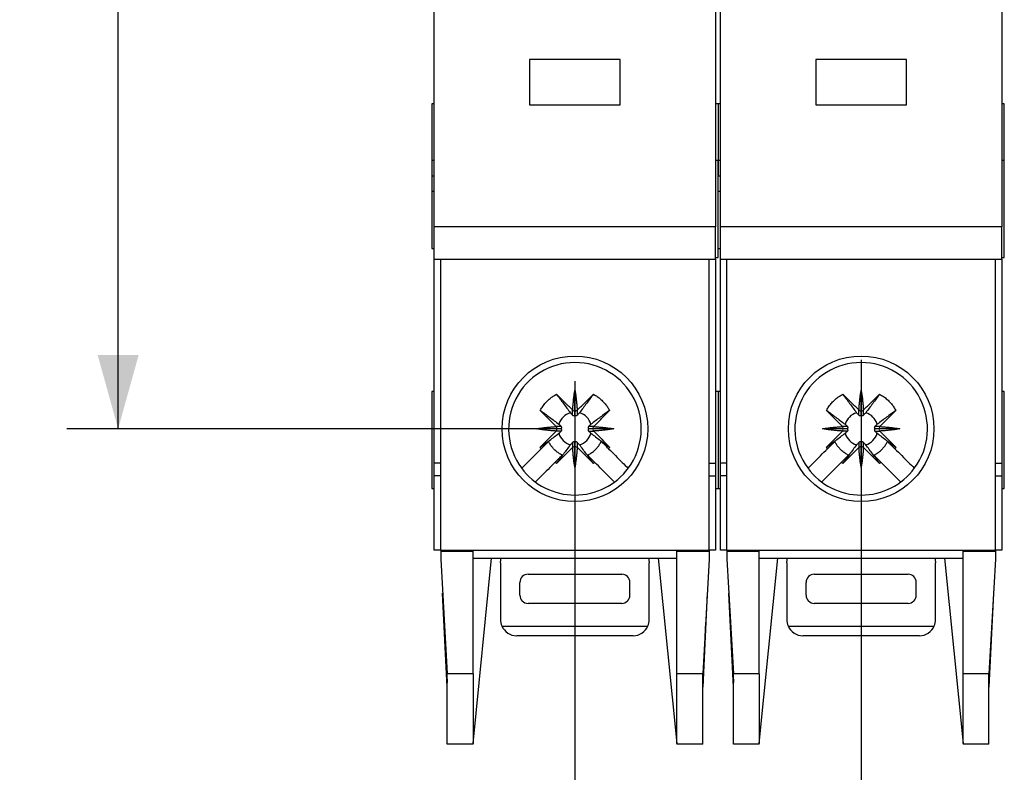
# Model space of a CAD drawing. Header units: inches. Extents: x 0 to 17, y 0 to 11.
# Tile 2 of 10: x 2.2 to 4.6, y 2.6 to 4.4. Entities that reach past the tile are written whole.
import ezdxf

# ---------------------------------------------------------------- set-up
doc = ezdxf.new("R2010")
doc.units = ezdxf.units.IN
doc.header["$MEASUREMENT"] = 0
doc.linetypes.add('SLD-Solid', pattern=[0])
doc.layers.add('DIMENSIONS', color=140, linetype='SLD-Solid', lineweight=25)
doc.styles.add('SLDTEXTSTYLE0', font='GOTHIC.TTF', dxfattribs={"width": 0.913})
doc.dimstyles.new('SLDDIMSTYLE0', dxfattribs={"dimtxt": 0.15, "dimasz": 0.18, "dimexe": 0, "dimexo": 0.0625, "dimgap": 0.0375, "dimtad": 0, "dimtih": 1, "dimtoh": 1, "dimrnd": 1e-09, "dimzin": 4, "dimdsep": 46, "dimtxsty": 'SLDTEXTSTYLE0', "dimsah": 1, "dimcen": 0.09, "dimadec": 0, "dimazin": 1, "dimtfac": 1, "dimtofl": 0, "dimtmove": 0, "dimatfit": 3, "dimfxl": 0, "dimfrac": 2, "dimtolj": 1, "dimtzin": 12, "dimarcsym": 0})
doc.dimstyles.new('SLDDIMSTYLE1', dxfattribs={"dimtxt": 0.15, "dimasz": 0.18, "dimexe": 0, "dimexo": 0.0625, "dimgap": 0.0375, "dimtad": 0, "dimtih": 1, "dimtoh": 1, "dimrnd": 1e-09, "dimzin": 0, "dimdsep": 46, "dimtxsty": 'SLDTEXTSTYLE0', "dimsah": 1, "dimcen": 0.09, "dimadec": 0, "dimazin": 0, "dimtfac": 1, "dimtofl": 0, "dimtmove": 0, "dimatfit": 3, "dimfxl": 0, "dimfrac": 2, "dimtolj": 1, "dimtzin": 12, "dimarcsym": 0})

# ---------------------------------------------------------------- blocks, each defined once
blk = doc.blocks.new('_D')
at = {"layer": 'DIMENSIONS'}
for p, q in [((3.4945, 6.0201), (2.3076, 6.0201)), ((2.4326, 6.0201), (2.4326, 4.9907)), ((2.2386, 4.7198), (2.1929, 4.7198)), ((2.1929, 4.7198), (2.1929, 4.4817)), ((2.6265, 4.7198), (2.6722, 4.7198)), ((2.6722, 4.7198), (2.6722, 4.4817)), ((2.1929, 4.4817), (2.2386, 4.4817)), ((2.6722, 4.4817), (2.6265, 4.4817)), ((2.4326, 3.4217), (2.4326, 4.4512)), ((3.4945, 3.4217), (2.3076, 3.4217))]:
    blk.add_line(p, q, dxfattribs=at)
for points in [[(2.4326, 6.0201), (2.3826, 5.8401), (2.4826, 5.8401)], [(2.4326, 3.4217), (2.4826, 3.6017), (2.3826, 3.6017)]]:
    blk.add_solid(points, dxfattribs=at)
at = {"layer": 'DIMENSIONS', "char_height": 0.15, "attachment_point": 1, "style": 'SLDTEXTSTYLE0'}
for s, insert in [('2.60', (2.2386, 4.9419)), ('66.0', (2.2386, 4.6733))]:
    blk.add_mtext(s, dxfattribs=dict(at, insert=insert))
blk = doc.blocks.new('_D_1')
at = {"layer": 'DIMENSIONS'}
for p, q in [((3.5445, 3.3717), (3.5445, 2.0822)), ((4.2413, 3.3717), (4.2413, 2.0822)), ((2.8078, 2.206), (2.7621, 2.206)), ((2.7621, 2.206), (2.7621, 1.9679)), ((3.1957, 2.206), (3.2414, 2.206)), ((3.2414, 2.206), (3.2414, 1.9679)), ((3.5445, 2.2072), (3.373, 2.2072)), ((4.2413, 2.2072), (3.5445, 2.2072)), ((2.7621, 1.9679), (2.8078, 1.9679)), ((3.2414, 1.9679), (3.1957, 1.9679))]:
    blk.add_line(p, q, dxfattribs=at)
for points in [[(3.5445, 2.2072), (3.7245, 2.1572), (3.7245, 2.2572)], [(4.2413, 2.2072), (4.0613, 2.2572), (4.0613, 2.1572)]]:
    blk.add_solid(points, dxfattribs=at)
at = {"layer": 'DIMENSIONS', "char_height": 0.15, "attachment_point": 1, "style": 'SLDTEXTSTYLE0'}
for s, insert in [('0.70', (2.8078, 2.4281)), ('17.7', (2.8078, 2.1595))]:
    blk.add_mtext(s, dxfattribs=dict(at, insert=insert))

msp = doc.modelspace()

# ---------------------------------------------------------------- linework, layer by layer
for p, q in [((3.2019, 3.9138), (3.2019, 4.5694)), ((3.887, 4.5706), (3.887, 3.9138)), ((3.8988, 3.9138), (3.8988, 4.5694)), ((4.5838, 4.5706), (4.5838, 3.9138)), ((3.6547, 4.3213), (3.4342, 4.3213)), ((3.4342, 4.3213), (3.4342, 4.2111)), ((3.6547, 4.2111), (3.6547, 4.3213)), ((4.3516, 4.3213), (4.1311, 4.3213)), ((4.1311, 4.3213), (4.1311, 4.2111)), ((4.3516, 4.2111), (4.3516, 4.3213)), ((3.2019, 4.2131), (3.196, 4.2131)), ((3.196, 4.2131), (3.196, 4.0753)), ((3.4342, 4.2111), (3.6547, 4.2111)), ((3.8929, 4.2131), (3.887, 4.2131)), ((3.8988, 4.2131), (3.8929, 4.2131)), ((3.8929, 4.2131), (3.8929, 4.0753)), ((4.1311, 4.2111), (4.3516, 4.2111)), ((4.5897, 4.2131), (4.5838, 4.2131)), ((4.5897, 4.0753), (4.5897, 4.2131)), ((3.2019, 4.0753), (3.196, 4.0753)), ((3.196, 4.0753), (3.196, 4.0375)), ((3.8929, 4.0753), (3.887, 4.0753)), ((3.8988, 4.0753), (3.8929, 4.0753)), ((3.8929, 4.0753), (3.8929, 4.0375)), ((3.8929, 3.839), (3.8929, 4.0753)), ((4.5897, 4.0753), (4.5838, 4.0753)), ((4.5897, 3.839), (4.5897, 4.0753)), ((3.196, 4.0375), (3.2019, 4.0375)), ((3.196, 4.0375), (3.196, 3.9996)), ((3.8929, 4.0375), (3.8988, 4.0375)), ((3.2019, 3.9996), (3.196, 3.9996)), ((3.196, 3.9996), (3.196, 3.8607)), ((3.8988, 3.9996), (3.8929, 3.9996)), ((3.887, 3.9138), (3.2019, 3.9138)), ((3.2019, 3.8351), (3.2019, 3.9138)), ((3.887, 3.8351), (3.887, 3.9138)), ((4.5838, 3.9138), (3.8988, 3.9138)), ((3.8988, 3.8351), (3.8988, 3.9138)), ((4.5838, 3.8351), (4.5838, 3.9138)), ((3.196, 3.8607), (3.2019, 3.8607)), ((3.8929, 3.8607), (3.8988, 3.8607)), ((3.2019, 3.8351), (3.887, 3.8351)), ((3.2019, 3.3379), (3.2019, 3.8351)), ((3.2177, 3.1264), (3.2177, 3.8351)), ((3.8712, 3.1264), (3.8712, 3.8351)), ((3.887, 3.839), (3.8929, 3.839)), ((3.887, 3.8351), (3.887, 3.3379)), ((3.8988, 3.8351), (4.5838, 3.8351)), ((3.8988, 3.3379), (3.8988, 3.8351)), ((3.9145, 3.1264), (3.9145, 3.8351)), ((4.5681, 3.1264), (4.5681, 3.8351)), ((4.5838, 3.839), (4.5897, 3.839)), ((4.5838, 3.8351), (4.5838, 3.3379)), ((4.2413, 3.5894), (4.2413, 3.28)), ((3.5445, 3.538), (3.5445, 3.28)), ((3.2019, 3.5123), (3.196, 3.5123)), ((3.196, 3.5123), (3.196, 3.2761)), ((3.5445, 3.4669), (3.5445, 3.5161)), ((3.8929, 3.5123), (3.887, 3.5123)), ((3.8988, 3.5123), (3.8929, 3.5123)), ((3.8929, 3.5123), (3.8929, 3.2761)), ((4.2413, 3.4669), (4.2413, 3.5161)), ((4.5897, 3.5123), (4.5838, 3.5123)), ((4.5897, 3.2761), (4.5897, 3.5123)), ((3.5385, 3.4553), (3.5385, 3.4675)), ((3.5445, 3.4553), (3.5445, 3.4669)), ((3.5504, 3.4553), (3.5504, 3.4675)), ((4.2354, 3.4553), (4.2354, 3.4675)), ((4.2413, 3.4553), (4.2413, 3.4669)), ((4.2472, 3.4553), (4.2472, 3.4675)), ((3.5109, 3.4276), (3.4987, 3.4276)), ((3.5903, 3.4276), (3.5781, 3.4276)), ((4.2077, 3.4276), (4.1955, 3.4276)), ((4.2871, 3.4276), (4.2749, 3.4276)), ((3.4993, 3.4217), (3.4501, 3.4217)), ((3.5109, 3.4158), (3.4987, 3.4158)), ((3.5109, 3.4217), (3.4993, 3.4217)), ((3.5897, 3.4217), (3.578, 3.4217)), ((3.5781, 3.4158), (3.5903, 3.4158)), ((3.6389, 3.4217), (3.5897, 3.4217)), ((4.1961, 3.4217), (4.1469, 3.4217)), ((4.2077, 3.4158), (4.1955, 3.4158)), ((4.2078, 3.4217), (4.1961, 3.4217)), ((4.2865, 3.4217), (4.2749, 3.4217)), ((4.2749, 3.4158), (4.2871, 3.4158)), ((4.3357, 3.4217), (4.2865, 3.4217)), ((3.5385, 3.3881), (3.5385, 3.3759)), ((3.5445, 3.3765), (3.5445, 3.3882)), ((3.5504, 3.3759), (3.5504, 3.3881)), ((4.2354, 3.3881), (4.2354, 3.3759)), ((4.2413, 3.3765), (4.2413, 3.3882)), ((4.2472, 3.3759), (4.2472, 3.3881)), ((3.5445, 3.3273), (3.5445, 3.3765)), ((4.2413, 3.3273), (4.2413, 3.3765)), ((3.2177, 3.3379), (3.2019, 3.3379)), ((3.2019, 3.3075), (3.2019, 3.3379)), ((3.8712, 3.3379), (3.887, 3.3379)), ((3.887, 3.3379), (3.887, 3.3075)), ((3.9145, 3.3379), (3.8988, 3.3379)), ((3.8988, 3.3075), (3.8988, 3.3379)), ((4.5681, 3.3379), (4.5838, 3.3379)), ((4.5838, 3.3379), (4.5838, 3.3075)), ((3.2177, 3.3075), (3.2019, 3.3075)), ((3.2019, 3.1264), (3.2019, 3.3075)), ((3.4306, 3.3075), (3.4304, 3.3075)), ((3.4312, 3.3067), (3.4306, 3.3073)), ((3.6586, 3.3075), (3.6584, 3.3075)), ((3.8712, 3.3075), (3.887, 3.3075)), ((3.887, 3.3075), (3.887, 3.1264)), ((3.9145, 3.3075), (3.8988, 3.3075)), ((3.8988, 3.1264), (3.8988, 3.3075)), ((4.1275, 3.3075), (4.1272, 3.3075)), ((4.1281, 3.3067), (4.1275, 3.3073)), ((4.3554, 3.3075), (4.3553, 3.3075)), ((4.5681, 3.3075), (4.5838, 3.3075)), ((4.5838, 3.3075), (4.5838, 3.1264)), ((3.196, 3.2761), (3.2019, 3.2761)), ((3.887, 3.2761), (3.8929, 3.2761)), ((3.8929, 3.2761), (3.8988, 3.2761)), ((4.5838, 3.2761), (4.5897, 3.2761)), ((3.2177, 3.1264), (3.2019, 3.1264)), ((3.2177, 3.1264), (3.8712, 3.1264)), ((3.2177, 3.1264), (3.2177, 3.1238)), ((3.2177, 3.1238), (3.2964, 3.1238)), ((3.2177, 3.1238), (3.2177, 3.1045)), ((3.2964, 2.8248), (3.2964, 3.1238)), ((3.7925, 3.1238), (3.8712, 3.1238)), ((3.7925, 2.8248), (3.7925, 3.1238)), ((3.8712, 3.1264), (3.8712, 3.1238)), ((3.887, 3.1264), (3.8712, 3.1264)), ((3.8712, 3.1238), (3.8712, 3.1045)), ((3.9145, 3.1264), (3.8988, 3.1264)), ((3.9145, 3.1264), (4.5681, 3.1264)), ((3.9145, 3.1264), (3.9145, 3.1238)), ((3.9145, 3.1238), (3.9933, 3.1238)), ((3.9145, 3.1238), (3.9145, 3.1045)), ((3.9933, 2.8248), (3.9933, 3.1238)), ((4.4893, 3.1238), (4.5681, 3.1238)), ((4.4893, 2.8248), (4.4893, 3.1238)), ((4.5681, 3.1264), (4.5681, 3.1238)), ((4.5838, 3.1264), (4.5681, 3.1264)), ((4.5681, 3.1238), (4.5681, 3.1045)), ((3.2177, 3.1045), (3.2334, 2.8248)), ((3.2964, 3.1068), (3.7925, 3.1068)), ((3.2966, 2.6553), (3.3417, 3.1068)), ((3.3634, 3.095), (3.3634, 2.9572)), ((3.7256, 2.9572), (3.7256, 3.095)), ((3.7472, 3.1068), (3.7924, 2.6553)), ((3.8712, 3.1045), (3.8555, 2.8248)), ((3.9145, 3.1045), (3.9303, 2.8248)), ((3.9933, 3.1068), (4.4893, 3.1068)), ((3.9934, 2.6553), (4.0386, 3.1068)), ((4.0602, 3.095), (4.0602, 2.9572)), ((4.4224, 2.9572), (4.4224, 3.095)), ((4.4441, 3.1068), (4.4892, 2.6553)), ((4.5681, 3.1045), (4.5523, 2.8248)), ((3.4106, 3.0162), (3.4106, 3.0477)), ((3.4303, 3.0674), (3.6586, 3.0674)), ((3.6783, 3.0162), (3.6783, 3.0477)), ((4.1075, 3.0162), (4.1075, 3.0477)), ((4.1271, 3.0674), (4.3555, 3.0674)), ((4.3752, 3.0162), (4.3752, 3.0477)), ((3.2334, 2.7923), (3.2224, 3.0213)), ((3.8666, 3.0213), (3.8555, 2.7923)), ((3.9303, 2.7923), (3.9192, 3.0213)), ((4.5634, 3.0213), (4.5523, 2.7923)), ((3.6586, 2.9965), (3.4303, 2.9965)), ((4.3555, 2.9965), (4.1271, 2.9965)), ((3.2264, 2.9504), (3.2334, 2.804)), ((3.8626, 2.9504), (3.8555, 2.804)), ((3.9232, 2.9504), (3.9303, 2.804)), ((4.5594, 2.9504), (4.5523, 2.804)), ((3.3666, 2.9414), (3.7223, 2.9414)), ((4.0635, 2.9414), (4.4191, 2.9414)), ((3.6862, 2.9178), (3.4027, 2.9178)), ((4.383, 2.9178), (4.0996, 2.9178)), ((3.2964, 2.8248), (3.2334, 2.8248)), ((3.2334, 2.654), (3.2334, 2.8248)), ((3.2964, 2.8248), (3.2964, 2.6553)), ((3.8555, 2.8248), (3.7925, 2.8248)), ((3.7925, 2.6553), (3.7925, 2.8248)), ((3.8555, 2.654), (3.8555, 2.8248)), ((3.9933, 2.8248), (3.9303, 2.8248)), ((3.9303, 2.654), (3.9303, 2.8248)), ((3.9933, 2.8248), (3.9933, 2.6553)), ((4.5523, 2.8248), (4.4893, 2.8248)), ((4.4893, 2.6553), (4.4893, 2.8248)), ((4.5523, 2.654), (4.5523, 2.8248)), ((3.2964, 2.654), (3.2334, 2.654)), ((3.2966, 2.6553), (3.2964, 2.6553)), ((3.7925, 2.6553), (3.7924, 2.6553)), ((3.8555, 2.654), (3.7925, 2.654)), ((3.9933, 2.654), (3.9303, 2.654)), ((3.9934, 2.6553), (3.9933, 2.6553)), ((4.4893, 2.6553), (4.4892, 2.6553)), ((4.5523, 2.654), (4.4893, 2.654))]:
    msp.add_line(p, q)
at = {"flags": 128}
for points in [[(3.3634, 3.095), (3.3641, 3.1026), (3.3652, 3.1068)], [(3.7238, 3.1068), (3.7248, 3.1026), (3.7256, 3.095)], [(4.0602, 3.095), (4.061, 3.1026), (4.062, 3.1068)], [(4.4206, 3.1068), (4.4217, 3.1026), (4.4224, 3.095)]]:
    msp.add_lwpolyline(points, dxfattribs=at)
for centre in [(3.5445, 3.4217), (4.2413, 3.4217)]:
    msp.add_circle(centre, 0.1772)
for centre, radius, start, end in [((3.5445, 3.4217), 0.1614, 90, 216.2626), ((3.5445, 3.4217), 0.1614, 323.7374, 90), ((4.2413, 3.4217), 0.1614, 90, 216.2626), ((4.2413, 3.4217), 0.1614, 323.7374, 90), ((3.5445, 3.4217), 0.0405, 105.7988, 164.2012), ((3.5445, 3.4217), 0.0405, 15.7988, 74.2012), ((4.2413, 3.4217), 0.0405, 105.7988, 164.2012), ((4.2413, 3.4217), 0.0405, 15.7988, 74.2012), ((3.5445, 3.4217), 0.0405, 195.7988, 254.2012), ((3.5445, 3.4217), 0.0405, 285.7988, 344.2012), ((4.2413, 3.4217), 0.0405, 195.7988, 254.2012), ((4.2413, 3.4217), 0.0405, 285.7988, 344.2012), ((3.5445, 3.4217), 0.1614, 216.2626, 323.7374), ((4.2413, 3.4217), 0.1614, 216.2626, 323.7374), ((3.4303, 3.0477), 0.0197, 90, 180), ((3.6586, 3.0477), 0.0197, 360, 90), ((4.1271, 3.0477), 0.0197, 90, 180), ((4.3555, 3.0477), 0.0197, 360, 90), ((3.4303, 3.0162), 0.0197, 180, 270), ((3.6586, 3.0162), 0.0197, 270, 360), ((4.1271, 3.0162), 0.0197, 180, 270), ((4.3555, 3.0162), 0.0197, 270, 360), ((3.4027, 2.9572), 0.0394, 180, 203.5782), ((3.6862, 2.9572), 0.0394, 336.4218, 0), ((4.0996, 2.9572), 0.0394, 180, 203.5782), ((4.383, 2.9572), 0.0394, 336.4218, 0), ((3.4027, 2.9572), 0.0394, 203.5782, 270), ((3.6862, 2.9572), 0.0394, 270, 336.4218), ((4.0996, 2.9572), 0.0394, 203.5782, 270), ((4.383, 2.9572), 0.0394, 270, 336.4218)]:
    msp.add_arc(centre, radius, start, end)
for centre, major_axis, start_param, end_param in [((3.5415, 3.4694), (-0.00265, 0.00282), 1.594186, 3.264704), ((3.5474, 3.4694), (0.00265, 0.00282), 3.018481, 4.688999), ((4.2384, 3.4694), (-0.00265, 0.00282), 1.594186, 3.264704), ((4.2443, 3.4694), (0.00265, 0.00282), 3.018481, 4.688999), ((3.4967, 3.4247), (0.00282, -0.00265), 6.160074, 7.830592), ((3.4967, 3.4188), (0.00282, 0.00265), 4.735779, 6.406297), ((3.5922, 3.4247), (0.00282, 0.00265), 1.594186, 3.264704), ((3.5922, 3.4188), (0.00282, -0.00265), 3.018481, 4.688999), ((4.1936, 3.4247), (0.00282, -0.00265), 6.160074, 7.830592), ((4.1936, 3.4188), (0.00282, 0.00265), 4.735779, 6.406297), ((4.289, 3.4247), (0.00282, 0.00265), 1.594186, 3.264704), ((4.289, 3.4188), (0.00282, -0.00265), 3.018481, 4.688999), ((3.5415, 3.374), (0.00265, 0.00282), 6.160074, 7.830592), ((3.5474, 3.374), (-0.00265, 0.00282), 4.735779, 6.406297), ((4.2384, 3.374), (0.00265, 0.00282), 6.160074, 7.830592), ((4.2443, 3.374), (-0.00265, 0.00282), 4.735779, 6.406297)]:
    msp.add_ellipse(centre, major_axis=major_axis, ratio=0.904578, start_param=start_param, end_param=end_param)
for points, knots in [([(3.4602, 3.4666), (3.4611, 3.4683), (3.463, 3.4716), (3.4661, 3.4763), (3.4694, 3.4808), (3.473, 3.4852), (3.4778, 3.4902), (3.4838, 3.4957), (3.4914, 3.5013), (3.4968, 3.5044), (3.4995, 3.506)], [0, 0, 0, 0, 0.100414, 0.200249, 0.299882, 0.399694, 0.500065, 0.666957, 0.833016, 1, 1, 1, 1]), ([(3.5385, 3.4675), (3.5353, 3.4708), (3.5288, 3.4772), (3.519, 3.4869), (3.5093, 3.4965), (3.5028, 3.5028), (3.4995, 3.506)], [0, 0, 0, 0, 0.250107, 0.5, 0.749893, 1, 1, 1, 1]), ([(3.4995, 3.506), (3.5051, 3.4985), (3.5107, 3.491), (3.5219, 3.476), (3.5276, 3.4684), (3.5334, 3.4607)], [0, 0, 0, 0, 0.5, 0.5, 1, 1, 1, 1]), ([(3.539, 3.467), (3.5392, 3.4703), (3.5397, 3.477), (3.5406, 3.4869), (3.5417, 3.4968), (3.5429, 3.5065), (3.544, 3.5129), (3.5445, 3.5161)], [0, 0, 0, 0, 0.202067, 0.403021, 0.60294, 0.801906, 1, 1, 1, 1]), ([(3.5445, 3.5161), (3.545, 3.5129), (3.546, 3.5063), (3.5473, 3.4965), (3.5484, 3.4867), (3.5493, 3.4768), (3.5497, 3.4703), (3.5499, 3.467)], [0, 0, 0, 0, 0.202208, 0.403257, 0.603203, 0.802099, 1, 1, 1, 1]), ([(3.5504, 3.4675), (3.5536, 3.4708), (3.5602, 3.4772), (3.5699, 3.4869), (3.5797, 3.4965), (3.5861, 3.5028), (3.5894, 3.506)], [0, 0, 0, 0, 0.2496305, 0.499506, 0.7496285, 1, 1, 1, 1]), ([(3.5894, 3.506), (3.5838, 3.4985), (3.5783, 3.491), (3.567, 3.476), (3.5614, 3.4684), (3.5555, 3.4607)], [0, 0, 0, 0, 0.5, 0.5, 1, 1, 1, 1]), ([(3.5894, 3.506), (3.591, 3.505), (3.5943, 3.5032), (3.599, 3.5001), (3.6036, 3.4968), (3.6079, 3.4932), (3.6129, 3.4884), (3.6184, 3.4824), (3.6241, 3.4748), (3.6272, 3.4694), (3.6287, 3.4666)], [0, 0, 0, 0, 0.100231, 0.200016, 0.299691, 0.399595, 0.500065, 0.667121, 0.833244, 1, 1, 1, 1]), ([(4.1571, 3.4666), (4.158, 3.4683), (4.1598, 3.4716), (4.1629, 3.4763), (4.1663, 3.4808), (4.1699, 3.4852), (4.1746, 3.4902), (4.1807, 3.4957), (4.1882, 3.5013), (4.1937, 3.5044), (4.1964, 3.506)], [0, 0, 0, 0, 0.100414, 0.200249, 0.299882, 0.399694, 0.500065, 0.666957, 0.833016, 1, 1, 1, 1]), ([(4.2354, 3.4675), (4.2321, 3.4708), (4.2256, 3.4772), (4.2159, 3.4869), (4.2061, 3.4965), (4.1996, 3.5028), (4.1964, 3.506)], [0, 0, 0, 0, 0.250107, 0.5, 0.749893, 1, 1, 1, 1]), ([(4.1964, 3.506), (4.202, 3.4985), (4.2075, 3.491), (4.2188, 3.476), (4.2244, 3.4684), (4.2303, 3.4607)], [0, 0, 0, 0, 0.5, 0.5, 1, 1, 1, 1]), ([(4.2359, 3.467), (4.2361, 3.4703), (4.2365, 3.477), (4.2374, 3.4869), (4.2385, 3.4968), (4.2398, 3.5065), (4.2408, 3.5129), (4.2413, 3.5161)], [0, 0, 0, 0, 0.202067, 0.403021, 0.60294, 0.801906, 1, 1, 1, 1]), ([(4.2413, 3.5161), (4.2418, 3.5129), (4.2429, 3.5063), (4.2442, 3.4965), (4.2452, 3.4867), (4.2461, 3.4768), (4.2465, 3.4703), (4.2467, 3.467)], [0, 0, 0, 0, 0.202208, 0.403257, 0.603203, 0.802099, 1, 1, 1, 1]), ([(4.2472, 3.4675), (4.2505, 3.4708), (4.257, 3.4772), (4.2668, 3.4869), (4.2765, 3.4965), (4.283, 3.5028), (4.2862, 3.506)], [0, 0, 0, 0, 0.24963, 0.499506, 0.749629, 1, 1, 1, 1]), ([(4.2862, 3.506), (4.2807, 3.4985), (4.2751, 3.491), (4.2639, 3.476), (4.2582, 3.4684), (4.2523, 3.4607)], [0, 0, 0, 0, 0.5, 0.5, 1, 1, 1, 1]), ([(4.2862, 3.506), (4.2879, 3.505), (4.2912, 3.5032), (4.2959, 3.5001), (4.3004, 3.4968), (4.3047, 3.4932), (4.3098, 3.4884), (4.3153, 3.4824), (4.3209, 3.4748), (4.324, 3.4694), (4.3256, 3.4666)], [0, 0, 0, 0, 0.100231, 0.200016, 0.299691, 0.399595, 0.500065, 0.667121, 0.833244, 1, 1, 1, 1]), ([(3.4602, 3.4666), (3.4677, 3.4611), (3.4752, 3.4555), (3.4902, 3.4443), (3.4977, 3.4386), (3.5055, 3.4327)], [0, 0, 0, 0, 0.5, 0.5, 1, 1, 1, 1]), ([(3.5385, 3.4553), (3.5388, 3.455), (3.5391, 3.4547), (3.5394, 3.4544), (3.5398, 3.4542), (3.5402, 3.454), (3.5406, 3.4539), (3.541, 3.4538), (3.5414, 3.4537), (3.5418, 3.4538), (3.5422, 3.4538), (3.5425, 3.4539), (3.5429, 3.454), (3.5432, 3.4542), (3.5435, 3.4543), (3.5438, 3.4546), (3.5441, 3.4548), (3.5443, 3.455), (3.5445, 3.4553)], [0, 0, 0, 0, 0.0000330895, 0.0000330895, 0.0000330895, 0.0000663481, 0.0000663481, 0.0000663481, 0.0000971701, 0.0000971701, 0.0000971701, 0.000125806, 0.000125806, 0.000125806, 0.0001543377, 0.0001543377, 0.0001543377, 0.0001784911, 0.0001784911, 0.0001784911, 0.0001784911]), ([(3.5445, 3.4553), (3.5447, 3.4549), (3.545, 3.4546), (3.5453, 3.4544), (3.5457, 3.4542), (3.546, 3.454), (3.5464, 3.4539), (3.5468, 3.4538), (3.5472, 3.4537), (3.5476, 3.4537), (3.548, 3.4538), (3.5484, 3.4539), (3.5487, 3.454), (3.549, 3.4541), (3.5494, 3.4543), (3.5497, 3.4546), (3.5499, 3.4548), (3.5502, 3.455), (3.5504, 3.4553)], [0, 0, 0, 0, 0.0000317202, 0.0000317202, 0.0000317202, 0.0000635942, 0.0000635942, 0.0000635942, 0.000093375, 0.000093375, 0.000093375, 0.0001217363, 0.0001217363, 0.0001217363, 0.0001507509, 0.0001507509, 0.0001507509, 0.0001785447, 0.0001785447, 0.0001785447, 0.0001785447]), ([(3.6287, 3.4666), (3.6212, 3.4611), (3.6138, 3.4555), (3.5987, 3.4443), (3.5912, 3.4386), (3.5834, 3.4327)], [0, 0, 0, 0, 0.5, 0.5, 1, 1, 1, 1]), ([(3.5903, 3.4276), (3.5935, 3.4309), (3.6, 3.4374), (3.6096, 3.4472), (3.6192, 3.4569), (3.6255, 3.4634), (3.6287, 3.4666)], [0, 0, 0, 0, 0.250107, 0.5, 0.749893, 1, 1, 1, 1]), ([(4.1571, 3.4666), (4.1645, 3.4611), (4.172, 3.4555), (4.1871, 3.4443), (4.1946, 3.4386), (4.2024, 3.4327)], [0, 0, 0, 0, 0.5, 0.5, 1, 1, 1, 1]), ([(4.2354, 3.4553), (4.2356, 3.455), (4.2359, 3.4547), (4.2363, 3.4544), (4.2366, 3.4542), (4.237, 3.454), (4.2374, 3.4539), (4.2378, 3.4538), (4.2382, 3.4537), (4.2386, 3.4538), (4.239, 3.4538), (4.2394, 3.4539), (4.2397, 3.454), (4.2401, 3.4542), (4.2404, 3.4543), (4.2407, 3.4546), (4.2409, 3.4548), (4.2411, 3.455), (4.2413, 3.4553)], [0, 0, 0, 0, 0.0000330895, 0.0000330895, 0.0000330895, 0.0000663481, 0.0000663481, 0.0000663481, 0.0000971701, 0.0000971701, 0.0000971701, 0.000125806, 0.000125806, 0.000125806, 0.0001543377, 0.0001543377, 0.0001543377, 0.0001784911, 0.0001784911, 0.0001784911, 0.0001784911]), ([(4.2413, 3.4553), (4.2416, 3.4549), (4.2418, 3.4546), (4.2422, 3.4544), (4.2425, 3.4542), (4.2429, 3.454), (4.2433, 3.4539), (4.2437, 3.4538), (4.2441, 3.4537), (4.2445, 3.4537), (4.2448, 3.4538), (4.2452, 3.4539), (4.2455, 3.454), (4.2459, 3.4541), (4.2462, 3.4543), (4.2465, 3.4546), (4.2468, 3.4548), (4.247, 3.455), (4.2472, 3.4553)], [0, 0, 0, 0, 0.0000317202, 0.0000317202, 0.0000317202, 0.0000635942, 0.0000635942, 0.0000635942, 0.000093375, 0.000093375, 0.000093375, 0.0001217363, 0.0001217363, 0.0001217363, 0.0001507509, 0.0001507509, 0.0001507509, 0.0001785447, 0.0001785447, 0.0001785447, 0.0001785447]), ([(4.3256, 3.4666), (4.3181, 3.4611), (4.3106, 3.4555), (4.2956, 3.4443), (4.288, 3.4386), (4.2803, 3.4327)], [0, 0, 0, 0, 0.5, 0.5, 1, 1, 1, 1]), ([(4.2871, 3.4276), (4.2904, 3.4309), (4.2968, 3.4374), (4.3065, 3.4472), (4.3161, 3.4569), (4.3224, 3.4634), (4.3256, 3.4666)], [0, 0, 0, 0, 0.250107, 0.5, 0.749893, 1, 1, 1, 1]), ([(3.5109, 3.4217), (3.5112, 3.422), (3.5115, 3.4223), (3.5118, 3.4226), (3.512, 3.4229), (3.5122, 3.4233), (3.5123, 3.4237), (3.5124, 3.4241), (3.5125, 3.4245), (3.5124, 3.4249), (3.5124, 3.4252), (3.5123, 3.4256), (3.5122, 3.426), (3.5121, 3.4263), (3.5119, 3.4266), (3.5116, 3.4269), (3.5114, 3.4272), (3.5111, 3.4274), (3.5109, 3.4276)], [0, 0, 0, 0, 0.0000317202, 0.0000317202, 0.0000317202, 0.0000635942, 0.0000635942, 0.0000635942, 0.000093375, 0.000093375, 0.000093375, 0.0001217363, 0.0001217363, 0.0001217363, 0.0001507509, 0.0001507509, 0.0001507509, 0.0001785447, 0.0001785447, 0.0001785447, 0.0001785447]), ([(3.5781, 3.4276), (3.5777, 3.4274), (3.5774, 3.4271), (3.5772, 3.4268), (3.5769, 3.4264), (3.5767, 3.426), (3.5766, 3.4256), (3.5765, 3.4252), (3.5765, 3.4248), (3.5765, 3.4244), (3.5765, 3.424), (3.5766, 3.4237), (3.5768, 3.4233), (3.5769, 3.423), (3.5771, 3.4226), (3.5773, 3.4224), (3.5775, 3.4221), (3.5778, 3.4219), (3.578, 3.4217)], [0, 0, 0, 0, 0.0000330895, 0.0000330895, 0.0000330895, 0.0000663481, 0.0000663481, 0.0000663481, 0.0000971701, 0.0000971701, 0.0000971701, 0.000125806, 0.000125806, 0.000125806, 0.0001543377, 0.0001543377, 0.0001543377, 0.0001784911, 0.0001784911, 0.0001784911, 0.0001784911]), ([(4.2078, 3.4217), (4.2081, 3.422), (4.2084, 3.4223), (4.2086, 3.4226), (4.2089, 3.4229), (4.2091, 3.4233), (4.2092, 3.4237), (4.2093, 3.4241), (4.2093, 3.4245), (4.2093, 3.4249), (4.2093, 3.4252), (4.2092, 3.4256), (4.209, 3.426), (4.2089, 3.4263), (4.2087, 3.4266), (4.2085, 3.4269), (4.2083, 3.4272), (4.208, 3.4274), (4.2077, 3.4276)], [0, 0, 0, 0, 0.0000317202, 0.0000317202, 0.0000317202, 0.0000635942, 0.0000635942, 0.0000635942, 0.000093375, 0.000093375, 0.000093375, 0.0001217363, 0.0001217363, 0.0001217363, 0.0001507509, 0.0001507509, 0.0001507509, 0.0001785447, 0.0001785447, 0.0001785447, 0.0001785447]), ([(4.2749, 3.4276), (4.2746, 3.4274), (4.2743, 3.4271), (4.274, 3.4268), (4.2738, 3.4264), (4.2736, 3.426), (4.2735, 3.4256), (4.2734, 3.4252), (4.2733, 3.4248), (4.2733, 3.4244), (4.2734, 3.424), (4.2735, 3.4237), (4.2736, 3.4233), (4.2737, 3.423), (4.2739, 3.4226), (4.2742, 3.4224), (4.2744, 3.4221), (4.2746, 3.4219), (4.2749, 3.4217)], [0, 0, 0, 0, 0.0000330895, 0.0000330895, 0.0000330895, 0.0000663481, 0.0000663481, 0.0000663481, 0.0000971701, 0.0000971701, 0.0000971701, 0.000125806, 0.000125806, 0.000125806, 0.0001543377, 0.0001543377, 0.0001543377, 0.0001784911, 0.0001784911, 0.0001784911, 0.0001784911]), ([(3.4501, 3.4217), (3.4533, 3.4222), (3.4597, 3.4233), (3.4694, 3.4245), (3.4793, 3.4256), (3.4892, 3.4265), (3.4959, 3.4269), (3.4992, 3.4272)], [0, 0, 0, 0, 0.198094, 0.39706, 0.596979, 0.797933, 1, 1, 1, 1]), ([(3.4992, 3.4163), (3.4959, 3.4165), (3.4894, 3.4169), (3.4795, 3.4178), (3.4697, 3.4189), (3.4599, 3.4202), (3.4533, 3.4212), (3.4501, 3.4217)], [0, 0, 0, 0, 0.197901, 0.396797, 0.596743, 0.797792, 1, 1, 1, 1]), ([(3.4987, 3.4158), (3.4954, 3.4125), (3.489, 3.406), (3.4793, 3.3963), (3.4697, 3.3865), (3.4634, 3.38), (3.4602, 3.3768)], [0, 0, 0, 0, 0.250107, 0.5, 0.749893, 1, 1, 1, 1]), ([(3.4602, 3.3768), (3.4677, 3.3824), (3.4752, 3.3879), (3.4902, 3.3992), (3.4977, 3.4048), (3.5055, 3.4107)], [0, 0, 0, 0, 0.5, 0.5, 1, 1, 1, 1]), ([(3.5109, 3.4158), (3.5112, 3.416), (3.5115, 3.4163), (3.5118, 3.4167), (3.512, 3.417), (3.5122, 3.4174), (3.5123, 3.4178), (3.5124, 3.4182), (3.5125, 3.4186), (3.5124, 3.419), (3.5124, 3.4194), (3.5123, 3.4198), (3.5122, 3.4201), (3.512, 3.4205), (3.5118, 3.4208), (3.5116, 3.4211), (3.5114, 3.4213), (3.5112, 3.4215), (3.5109, 3.4217)], [0.0000000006, 0.0000000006, 0.0000000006, 0.0000000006, 0.0000330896, 0.0000330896, 0.0000330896, 0.0000663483, 0.0000663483, 0.0000663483, 0.0000971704, 0.0000971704, 0.0000971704, 0.0001258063, 0.0001258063, 0.0001258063, 0.000154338, 0.000154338, 0.000154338, 0.0001784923, 0.0001784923, 0.0001784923, 0.0001784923]), ([(3.578, 3.4217), (3.5777, 3.4215), (3.5774, 3.4212), (3.5772, 3.4209), (3.5769, 3.4205), (3.5767, 3.4201), (3.5766, 3.4197), (3.5765, 3.4194), (3.5765, 3.419), (3.5765, 3.4186), (3.5765, 3.4182), (3.5766, 3.4178), (3.5767, 3.4175), (3.5769, 3.4171), (3.5771, 3.4168), (3.5773, 3.4165), (3.5775, 3.4162), (3.5778, 3.416), (3.5781, 3.4158)], [0, 0, 0, 0, 0.0000317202, 0.0000317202, 0.0000317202, 0.0000635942, 0.0000635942, 0.0000635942, 0.000093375, 0.000093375, 0.000093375, 0.0001217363, 0.0001217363, 0.0001217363, 0.0001507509, 0.0001507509, 0.0001507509, 0.0001785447, 0.0001785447, 0.0001785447, 0.0001785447]), ([(3.5834, 3.4107), (3.5912, 3.4048), (3.5987, 3.3992), (3.6138, 3.3879), (3.6212, 3.3824), (3.6287, 3.3768)], [0, 0, 0, 0, 0.5, 0.5, 1, 1, 1, 1]), ([(3.5897, 3.4272), (3.593, 3.4269), (3.5996, 3.4265), (3.6094, 3.4256), (3.6192, 3.4246), (3.6291, 3.4233), (3.6356, 3.4222), (3.6389, 3.4217)], [0, 0, 0, 0, 0.197901, 0.396797, 0.596743, 0.797792, 1, 1, 1, 1]), ([(3.6389, 3.4217), (3.6357, 3.4212), (3.6292, 3.4202), (3.6195, 3.4189), (3.6097, 3.4178), (3.5997, 3.4169), (3.5931, 3.4165), (3.5897, 3.4163)], [0, 0, 0, 0, 0.198094, 0.39706, 0.596979, 0.797933, 1, 1, 1, 1]), ([(4.1469, 3.4217), (4.1501, 3.4222), (4.1565, 3.4233), (4.1663, 3.4245), (4.1761, 3.4256), (4.186, 3.4265), (4.1927, 3.4269), (4.1961, 3.4272)], [0, 0, 0, 0, 0.198094, 0.39706, 0.596979, 0.797933, 1, 1, 1, 1]), ([(4.1961, 3.4163), (4.1928, 3.4165), (4.1862, 3.4169), (4.1764, 3.4178), (4.1665, 3.4189), (4.1567, 3.4202), (4.1502, 3.4212), (4.1469, 3.4217)], [0, 0, 0, 0, 0.197901, 0.396797, 0.596743, 0.797792, 1, 1, 1, 1]), ([(4.1955, 3.4158), (4.1923, 3.4125), (4.1858, 3.406), (4.1762, 3.3963), (4.1666, 3.3865), (4.1602, 3.38), (4.1571, 3.3768)], [0, 0, 0, 0, 0.250107, 0.5, 0.749893, 1, 1, 1, 1]), ([(4.1571, 3.3768), (4.1645, 3.3824), (4.172, 3.3879), (4.1871, 3.3992), (4.1946, 3.4048), (4.2024, 3.4107)], [0, 0, 0, 0, 0.5, 0.5, 1, 1, 1, 1]), ([(4.2077, 3.4158), (4.208, 3.416), (4.2084, 3.4163), (4.2086, 3.4167), (4.2089, 3.417), (4.209, 3.4174), (4.2092, 3.4178), (4.2093, 3.4182), (4.2093, 3.4186), (4.2093, 3.419), (4.2093, 3.4194), (4.2092, 3.4198), (4.209, 3.4201), (4.2089, 3.4205), (4.2087, 3.4208), (4.2085, 3.4211), (4.2083, 3.4213), (4.208, 3.4215), (4.2078, 3.4217)], [0.0000000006, 0.0000000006, 0.0000000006, 0.0000000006, 0.0000330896, 0.0000330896, 0.0000330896, 0.0000663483, 0.0000663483, 0.0000663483, 0.0000971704, 0.0000971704, 0.0000971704, 0.0001258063, 0.0001258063, 0.0001258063, 0.000154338, 0.000154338, 0.000154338, 0.0001784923, 0.0001784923, 0.0001784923, 0.0001784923]), ([(4.2749, 3.4217), (4.2745, 3.4215), (4.2742, 3.4212), (4.274, 3.4209), (4.2738, 3.4205), (4.2736, 3.4201), (4.2735, 3.4197), (4.2734, 3.4194), (4.2733, 3.419), (4.2733, 3.4186), (4.2734, 3.4182), (4.2734, 3.4178), (4.2736, 3.4175), (4.2737, 3.4171), (4.2739, 3.4168), (4.2741, 3.4165), (4.2744, 3.4162), (4.2746, 3.416), (4.2749, 3.4158)], [0, 0, 0, 0, 0.0000317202, 0.0000317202, 0.0000317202, 0.0000635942, 0.0000635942, 0.0000635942, 0.000093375, 0.000093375, 0.000093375, 0.0001217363, 0.0001217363, 0.0001217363, 0.0001507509, 0.0001507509, 0.0001507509, 0.0001785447, 0.0001785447, 0.0001785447, 0.0001785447]), ([(4.2803, 3.4107), (4.288, 3.4048), (4.2956, 3.3992), (4.3106, 3.3879), (4.3181, 3.3824), (4.3256, 3.3768)], [0, 0, 0, 0, 0.5, 0.5, 1, 1, 1, 1]), ([(4.2866, 3.4272), (4.2898, 3.4269), (4.2964, 3.4265), (4.3063, 3.4256), (4.3161, 3.4246), (4.3259, 3.4233), (4.3324, 3.4222), (4.3357, 3.4217)], [0, 0, 0, 0, 0.197901, 0.396797, 0.596743, 0.797792, 1, 1, 1, 1]), ([(4.3357, 3.4217), (4.3325, 3.4212), (4.3261, 3.4202), (4.3164, 3.4189), (4.3065, 3.4178), (4.2966, 3.4169), (4.2899, 3.4165), (4.2866, 3.4163)], [0, 0, 0, 0, 0.198094, 0.39706, 0.596979, 0.797933, 1, 1, 1, 1]), ([(3.4624, 3.373), (3.4655, 3.3762), (3.4715, 3.3822), (3.4775, 3.3882), (3.4803, 3.391)], [0, 0, 0, 0, 0.538033, 1, 1, 1, 1]), ([(3.5137, 3.3576), (3.5123, 3.3583), (3.5094, 3.3597), (3.5053, 3.3623), (3.5014, 3.365), (3.4976, 3.3681), (3.4933, 3.3721), (3.4887, 3.3773), (3.484, 3.3838), (3.4815, 3.3886), (3.4803, 3.391)], [0, 0, 0, 0, 0.100408, 0.200158, 0.299712, 0.399533, 0.500081, 0.666981, 0.832904, 1, 1, 1, 1]), ([(3.5334, 3.3828), (3.5276, 3.375), (3.5219, 3.3675), (3.5107, 3.3524), (3.5051, 3.3449), (3.4995, 3.3375)], [0, 0, 0, 0, 0.5, 0.5, 1, 1, 1, 1]), ([(3.5445, 3.3882), (3.5442, 3.3885), (3.5439, 3.3888), (3.5436, 3.389), (3.5433, 3.3893), (3.5429, 3.3895), (3.5425, 3.3896), (3.5421, 3.3897), (3.5417, 3.3897), (3.5413, 3.3897), (3.5409, 3.3897), (3.5406, 3.3896), (3.5402, 3.3895), (3.5399, 3.3893), (3.5396, 3.3891), (3.5393, 3.3889), (3.539, 3.3887), (3.5387, 3.3884), (3.5385, 3.3881)], [0, 0, 0, 0, 0.0000317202, 0.0000317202, 0.0000317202, 0.0000635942, 0.0000635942, 0.0000635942, 0.000093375, 0.000093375, 0.000093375, 0.0001217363, 0.0001217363, 0.0001217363, 0.0001507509, 0.0001507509, 0.0001507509, 0.000178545, 0.000178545, 0.000178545, 0.000178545]), ([(3.5504, 3.3881), (3.5501, 3.3885), (3.5499, 3.3888), (3.5495, 3.389), (3.5492, 3.3893), (3.5488, 3.3895), (3.5484, 3.3896), (3.548, 3.3897), (3.5476, 3.3897), (3.5471, 3.3897), (3.5468, 3.3897), (3.5464, 3.3896), (3.5461, 3.3894), (3.5457, 3.3893), (3.5454, 3.3891), (3.5451, 3.3889), (3.5449, 3.3887), (3.5446, 3.3884), (3.5445, 3.3882)], [0, 0, 0, 0, 0.0000330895, 0.0000330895, 0.0000330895, 0.0000663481, 0.0000663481, 0.0000663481, 0.0000971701, 0.0000971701, 0.0000971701, 0.000125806, 0.000125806, 0.000125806, 0.0001543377, 0.0001543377, 0.0001543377, 0.0001784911, 0.0001784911, 0.0001784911, 0.0001784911]), ([(3.5894, 3.3375), (3.5838, 3.3449), (3.5783, 3.3524), (3.567, 3.3675), (3.5614, 3.375), (3.5555, 3.3828)], [0, 0, 0, 0, 0.5, 0.5, 1, 1, 1, 1]), ([(3.5752, 3.3576), (3.5767, 3.3583), (3.5795, 3.3597), (3.5836, 3.3623), (3.5876, 3.365), (3.5913, 3.3681), (3.5956, 3.3721), (3.6002, 3.3773), (3.6049, 3.3838), (3.6074, 3.3886), (3.6086, 3.391)], [0, 0, 0, 0, 0.1004075, 0.2001579, 0.2997118, 0.3995329, 0.500081, 0.6669812, 0.8329044, 1, 1, 1, 1]), ([(3.6266, 3.373), (3.6234, 3.3762), (3.6174, 3.3822), (3.6114, 3.3882), (3.6086, 3.391)], [0, 0, 0, 0, 0.539071, 1, 1, 1, 1]), ([(4.1592, 3.373), (4.1624, 3.3762), (4.1683, 3.3822), (4.1744, 3.3882), (4.1772, 3.391)], [0, 0, 0, 0, 0.538033, 1, 1, 1, 1]), ([(4.2106, 3.3576), (4.2091, 3.3583), (4.2062, 3.3597), (4.2021, 3.3623), (4.1982, 3.365), (4.1945, 3.3681), (4.1902, 3.3721), (4.1855, 3.3773), (4.1809, 3.3838), (4.1784, 3.3886), (4.1772, 3.391)], [0, 0, 0, 0, 0.100408, 0.200158, 0.299712, 0.399533, 0.500081, 0.666981, 0.832904, 1, 1, 1, 1]), ([(4.2303, 3.3828), (4.2244, 3.375), (4.2188, 3.3675), (4.2075, 3.3524), (4.202, 3.3449), (4.1964, 3.3375)], [0, 0, 0, 0, 0.5, 0.5, 1, 1, 1, 1]), ([(4.2413, 3.3882), (4.2411, 3.3885), (4.2408, 3.3888), (4.2405, 3.389), (4.2401, 3.3893), (4.2397, 3.3895), (4.2393, 3.3896), (4.239, 3.3897), (4.2386, 3.3897), (4.2382, 3.3897), (4.2378, 3.3897), (4.2374, 3.3896), (4.2371, 3.3895), (4.2367, 3.3893), (4.2364, 3.3891), (4.2361, 3.3889), (4.2358, 3.3887), (4.2356, 3.3884), (4.2354, 3.3881)], [0, 0, 0, 0, 0.0000317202, 0.0000317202, 0.0000317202, 0.0000635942, 0.0000635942, 0.0000635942, 0.000093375, 0.000093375, 0.000093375, 0.0001217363, 0.0001217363, 0.0001217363, 0.0001507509, 0.0001507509, 0.0001507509, 0.000178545, 0.000178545, 0.000178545, 0.000178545]), ([(4.2472, 3.3881), (4.247, 3.3885), (4.2467, 3.3888), (4.2464, 3.389), (4.246, 3.3893), (4.2456, 3.3895), (4.2452, 3.3896), (4.2448, 3.3897), (4.2444, 3.3897), (4.244, 3.3897), (4.2436, 3.3897), (4.2432, 3.3896), (4.2429, 3.3894), (4.2426, 3.3893), (4.2422, 3.3891), (4.2419, 3.3889), (4.2417, 3.3887), (4.2415, 3.3884), (4.2413, 3.3882)], [0, 0, 0, 0, 0.0000330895, 0.0000330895, 0.0000330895, 0.0000663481, 0.0000663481, 0.0000663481, 0.0000971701, 0.0000971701, 0.0000971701, 0.000125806, 0.000125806, 0.000125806, 0.0001543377, 0.0001543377, 0.0001543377, 0.0001784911, 0.0001784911, 0.0001784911, 0.0001784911]), ([(4.2862, 3.3375), (4.2807, 3.3449), (4.2751, 3.3524), (4.2639, 3.3675), (4.2582, 3.375), (4.2523, 3.3828)], [0, 0, 0, 0, 0.5, 0.5, 1, 1, 1, 1]), ([(4.2721, 3.3576), (4.2735, 3.3583), (4.2764, 3.3597), (4.2805, 3.3623), (4.2844, 3.365), (4.2881, 3.3681), (4.2924, 3.3721), (4.2971, 3.3773), (4.3018, 3.3838), (4.3042, 3.3886), (4.3055, 3.391)], [0, 0, 0, 0, 0.100408, 0.200158, 0.299712, 0.399533, 0.500081, 0.666981, 0.832904, 1, 1, 1, 1]), ([(4.3234, 3.373), (4.3202, 3.3762), (4.3143, 3.3822), (4.3083, 3.3882), (4.3055, 3.391)], [0, 0, 0, 0, 0.539071, 1, 1, 1, 1]), ([(3.4159, 3.3266), (3.4203, 3.331), (3.4354, 3.346), (3.4512, 3.3618), (3.4624, 3.373)], [0, 0, 0, 0, 0.291569, 1, 1, 1, 1]), ([(3.4958, 3.3396), (3.499, 3.3428), (3.5049, 3.3488), (3.5109, 3.3548), (3.5137, 3.3576)], [0, 0, 0, 0, 0.539071, 1, 1, 1, 1]), ([(3.5385, 3.3759), (3.5353, 3.3727), (3.5288, 3.3662), (3.519, 3.3566), (3.5093, 3.347), (3.5028, 3.3407), (3.4995, 3.3375)], [0, 0, 0, 0, 0.24963, 0.499506, 0.749629, 1, 1, 1, 1]), ([(3.5445, 3.3273), (3.5439, 3.3306), (3.5429, 3.3371), (3.5416, 3.3469), (3.5405, 3.3568), (3.5397, 3.3666), (3.5392, 3.3732), (3.539, 3.3765)], [0, 0, 0, 0, 0.202208, 0.403257, 0.603203, 0.802099, 1, 1, 1, 1]), ([(3.5499, 3.3765), (3.5497, 3.3731), (3.5493, 3.3664), (3.5484, 3.3565), (3.5473, 3.3467), (3.546, 3.3369), (3.545, 3.3305), (3.5445, 3.3273)], [0, 0, 0, 0, 0.202067, 0.403021, 0.60294, 0.801906, 1, 1, 1, 1]), ([(3.5504, 3.3759), (3.5536, 3.3727), (3.5602, 3.3662), (3.5699, 3.3566), (3.5797, 3.347), (3.5861, 3.3407), (3.5894, 3.3375)], [0, 0, 0, 0, 0.2501072, 0.5, 0.7498928, 1, 1, 1, 1]), ([(3.5932, 3.3396), (3.59, 3.3428), (3.584, 3.3488), (3.578, 3.3548), (3.5752, 3.3576)], [0, 0, 0, 0, 0.5390709, 1, 1, 1, 1]), ([(3.6266, 3.373), (3.6378, 3.3618), (3.654, 3.3456), (3.6695, 3.3301), (3.6744, 3.3252)], [0, 0, 0, 0, 0.687553, 1, 1, 1, 1]), ([(4.1128, 3.3266), (4.1172, 3.331), (4.1322, 3.346), (4.148, 3.3618), (4.1592, 3.373)], [0, 0, 0, 0, 0.2915688, 1, 1, 1, 1]), ([(4.1926, 3.3396), (4.1958, 3.3428), (4.2017, 3.3488), (4.2078, 3.3548), (4.2106, 3.3576)], [0, 0, 0, 0, 0.539071, 1, 1, 1, 1]), ([(4.2354, 3.3759), (4.2321, 3.3727), (4.2256, 3.3662), (4.2159, 3.3566), (4.2061, 3.347), (4.1996, 3.3407), (4.1964, 3.3375)], [0, 0, 0, 0, 0.24963, 0.499506, 0.749629, 1, 1, 1, 1]), ([(4.2413, 3.3273), (4.2408, 3.3306), (4.2398, 3.3371), (4.2385, 3.3469), (4.2374, 3.3568), (4.2365, 3.3666), (4.2361, 3.3732), (4.2359, 3.3765)], [0, 0, 0, 0, 0.202208, 0.403257, 0.603203, 0.802099, 1, 1, 1, 1]), ([(4.2467, 3.3765), (4.2465, 3.3731), (4.2461, 3.3664), (4.2452, 3.3565), (4.2441, 3.3467), (4.2428, 3.3369), (4.2418, 3.3305), (4.2413, 3.3273)], [0, 0, 0, 0, 0.202067, 0.403021, 0.60294, 0.801906, 1, 1, 1, 1]), ([(4.2472, 3.3759), (4.2505, 3.3727), (4.257, 3.3662), (4.2668, 3.3566), (4.2765, 3.347), (4.283, 3.3407), (4.2862, 3.3375)], [0, 0, 0, 0, 0.250107, 0.5, 0.749893, 1, 1, 1, 1]), ([(4.29, 3.3396), (4.2868, 3.3428), (4.2809, 3.3488), (4.2749, 3.3548), (4.2721, 3.3576)], [0, 0, 0, 0, 0.5390709, 1, 1, 1, 1]), ([(4.3234, 3.373), (4.3346, 3.3618), (4.3506, 3.3459), (4.3658, 3.3307), (4.3703, 3.3262)], [0, 0, 0, 0, 0.70178, 1, 1, 1, 1]), ([(3.4958, 3.3396), (3.4846, 3.3284), (3.4683, 3.3122), (3.4528, 3.2966), (3.448, 3.2918)], [0, 0, 0, 0, 0.687553, 1, 1, 1, 1]), ([(3.6396, 3.2932), (3.6352, 3.2976), (3.6202, 3.3126), (3.6044, 3.3284), (3.5932, 3.3396)], [0, 0, 0, 0, 0.291761, 1, 1, 1, 1]), ([(4.1926, 3.3396), (4.1814, 3.3284), (4.1652, 3.3122), (4.1496, 3.2966), (4.1448, 3.2918)], [0, 0, 0, 0, 0.6875527, 1, 1, 1, 1]), ([(4.3365, 3.2932), (4.3321, 3.2976), (4.317, 3.3126), (4.3012, 3.3284), (4.29, 3.3396)], [0, 0, 0, 0, 0.291761, 1, 1, 1, 1]), ([(3.2964, 2.654), (3.2964, 2.654), (3.2964, 2.6541), (3.2965, 2.6545), (3.2965, 2.6551), (3.2966, 2.6553)], [0, 0, 0, 0, 0.33308, 0.666411, 1, 1, 1, 1]), ([(3.7924, 2.6553), (3.7924, 2.6551), (3.7924, 2.6545), (3.7925, 2.6541), (3.7925, 2.654), (3.7925, 2.654)], [0, 0, 0, 0, 0.333589, 0.66692, 1, 1, 1, 1]), ([(3.9933, 2.654), (3.9933, 2.654), (3.9933, 2.6541), (3.9933, 2.6545), (3.9934, 2.6551), (3.9934, 2.6553)], [0, 0, 0, 0, 0.33308, 0.666411, 1, 1, 1, 1]), ([(4.4892, 2.6553), (4.4892, 2.6551), (4.4893, 2.6545), (4.4893, 2.6541), (4.4893, 2.654), (4.4893, 2.654)], [0, 0, 0, 0, 0.333589, 0.66692, 1, 1, 1, 1])]:
    msp.add_open_spline(points, degree=3, knots=knots)
for points in [[(3.4987, 3.4276), (3.4857, 3.4407), (3.4729, 3.4537), (3.4602, 3.4666)], [(3.5334, 3.4607), (3.5351, 3.4589), (3.5368, 3.4571), (3.5385, 3.4553)], [(3.539, 3.467), (3.5389, 3.4671), (3.5387, 3.4673), (3.5385, 3.4675)], [(3.5504, 3.4675), (3.5502, 3.4673), (3.5501, 3.4671), (3.5499, 3.467)], [(3.5555, 3.4607), (3.5538, 3.4589), (3.5521, 3.4571), (3.5504, 3.4553)], [(4.1955, 3.4276), (4.1826, 3.4407), (4.1697, 3.4537), (4.1571, 3.4666)], [(4.2303, 3.4607), (4.232, 3.4589), (4.2337, 3.4571), (4.2354, 3.4553)], [(4.2359, 3.467), (4.2357, 3.4671), (4.2355, 3.4673), (4.2354, 3.4675)], [(4.2472, 3.4675), (4.2471, 3.4673), (4.2469, 3.4671), (4.2467, 3.467)], [(4.2523, 3.4607), (4.2506, 3.4589), (4.2489, 3.4571), (4.2472, 3.4553)], [(3.4987, 3.4276), (3.4989, 3.4275), (3.499, 3.4273), (3.4992, 3.4272)], [(3.5055, 3.4327), (3.5073, 3.431), (3.5091, 3.4293), (3.5109, 3.4276)], [(3.5834, 3.4327), (3.5816, 3.431), (3.5799, 3.4293), (3.5781, 3.4276)], [(3.5897, 3.4272), (3.5899, 3.4273), (3.5901, 3.4275), (3.5903, 3.4276)], [(4.1955, 3.4276), (4.1957, 3.4275), (4.1959, 3.4273), (4.1961, 3.4272)], [(4.2024, 3.4327), (4.2041, 3.431), (4.2059, 3.4293), (4.2077, 3.4276)], [(4.2803, 3.4327), (4.2785, 3.431), (4.2767, 3.4293), (4.2749, 3.4276)], [(4.2866, 3.4272), (4.2867, 3.4273), (4.2869, 3.4275), (4.2871, 3.4276)], [(3.4992, 3.4163), (3.499, 3.4161), (3.4989, 3.4159), (3.4987, 3.4158)], [(3.5055, 3.4107), (3.5073, 3.4124), (3.5091, 3.4141), (3.5109, 3.4158)], [(3.5834, 3.4107), (3.5816, 3.4124), (3.5799, 3.4141), (3.5781, 3.4158)], [(3.5903, 3.4158), (3.5901, 3.4159), (3.5899, 3.4161), (3.5897, 3.4163)], [(3.5903, 3.4158), (3.6032, 3.4028), (3.6161, 3.3897), (3.6287, 3.3768)], [(4.1961, 3.4163), (4.1959, 3.4161), (4.1957, 3.4159), (4.1955, 3.4158)], [(4.2024, 3.4107), (4.2041, 3.4124), (4.2059, 3.4141), (4.2077, 3.4158)], [(4.2803, 3.4107), (4.2785, 3.4124), (4.2767, 3.4141), (4.2749, 3.4158)], [(4.2871, 3.4158), (4.2869, 3.4159), (4.2867, 3.4161), (4.2866, 3.4163)], [(4.2871, 3.4158), (4.3001, 3.4028), (4.3129, 3.3897), (4.3256, 3.3768)], [(3.5334, 3.3828), (3.5351, 3.3846), (3.5368, 3.3863), (3.5385, 3.3881)], [(3.5555, 3.3828), (3.5538, 3.3846), (3.5521, 3.3863), (3.5504, 3.3881)], [(4.2303, 3.3828), (4.232, 3.3846), (4.2337, 3.3863), (4.2354, 3.3881)], [(4.2523, 3.3828), (4.2506, 3.3846), (4.2489, 3.3863), (4.2472, 3.3881)], [(3.4624, 3.373), (3.4616, 3.3743), (3.4609, 3.3755), (3.4602, 3.3768)], [(3.5385, 3.3759), (3.5387, 3.3761), (3.5389, 3.3763), (3.539, 3.3765)], [(3.5499, 3.3765), (3.5501, 3.3763), (3.5502, 3.3761), (3.5504, 3.3759)], [(3.6287, 3.3768), (3.628, 3.3755), (3.6273, 3.3743), (3.6266, 3.373)], [(4.1592, 3.373), (4.1585, 3.3743), (4.1578, 3.3755), (4.1571, 3.3768)], [(4.2354, 3.3759), (4.2355, 3.3761), (4.2357, 3.3763), (4.2359, 3.3765)], [(4.2467, 3.3765), (4.2469, 3.3763), (4.2471, 3.3761), (4.2472, 3.3759)], [(4.3256, 3.3768), (4.3248, 3.3755), (4.3241, 3.3743), (4.3234, 3.373)], [(3.4995, 3.3375), (3.4983, 3.3382), (3.497, 3.3389), (3.4958, 3.3396)], [(3.5932, 3.3396), (3.5919, 3.3389), (3.5906, 3.3382), (3.5894, 3.3375)], [(4.1964, 3.3375), (4.1951, 3.3382), (4.1939, 3.3389), (4.1926, 3.3396)], [(4.29, 3.3396), (4.2888, 3.3389), (4.2875, 3.3382), (4.2862, 3.3375)]]:
    msp.add_open_spline(points, degree=3)

# ---------------------------------------------------------------- dimensions: what is measured, and where the dimension line sits
at = {"layer": 'DIMENSIONS'}
dim = msp.add_linear_dim(base=(2.4326, 3.4217), p1=(3.5445, 6.0201), p2=(3.5445, 3.4217), angle=90, dimstyle='SLDDIMSTYLE0', dxfattribs=at)
dim.commit()
dim.dimension.update_dxf_attribs({"geometry": '_D', "text_midpoint": (2.4326, 4.7209), "dimtype": 160})
dim = msp.add_linear_dim(base=(4.2413, 2.2072), p1=(3.5445, 3.4217), p2=(4.2413, 3.4217), dimstyle='SLDDIMSTYLE1', dxfattribs=at)
dim.commit()
dim.dimension.update_dxf_attribs({"geometry": '_D_1', "text_midpoint": (3.0018, 2.2072), "dimtype": 160})

doc.saveas('drawing.dxf')
